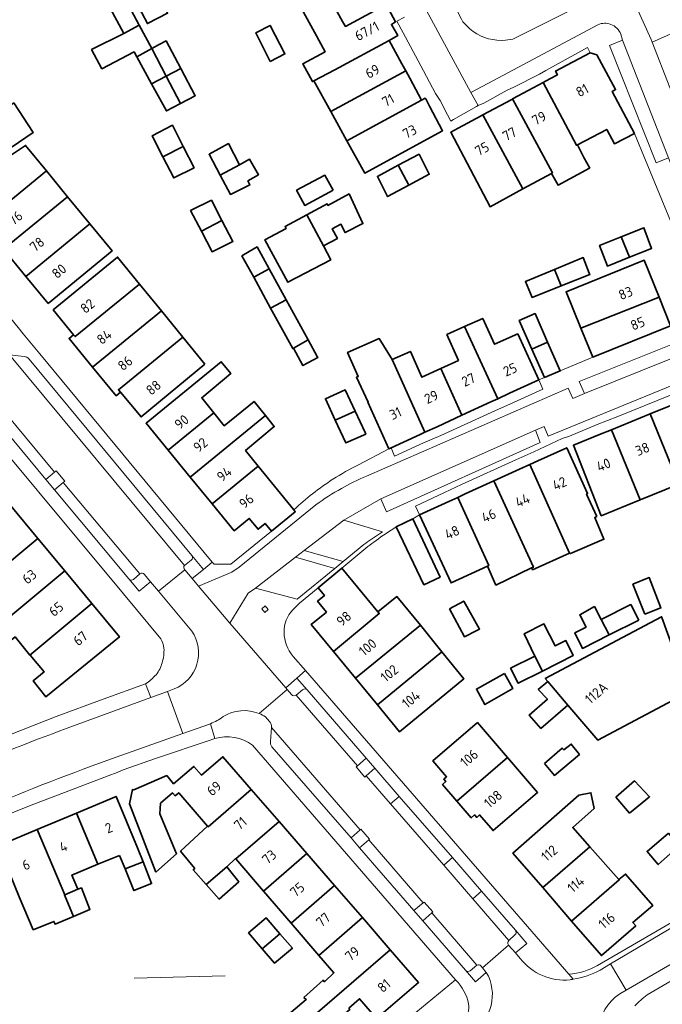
# Model space of a CAD drawing. Extents: x 152761 to 155748, y 459947 to 462743.
# Tile 218 of 256: x 154902 to 154989, y 461832 to 461965. Entities that reach past the tile are written whole.
import ezdxf
from ezdxf.enums import TextEntityAlignment as Align

# ---------------------------------------------------------------- set-up
doc = ezdxf.new("R2010")
doc.units = 0
doc.header["$LTSCALE"] = 0.75
for name, color, linetype, lineweight in [('B-RO-GR-BEPLANTING_CULTUUR_HEESTERS-GV', 251, 'CONTINUOUS', 18), ('B-RO-GR-GROENVOORZIENING-GV', 251, 'CONTINUOUS', 18), ('B-RO-IE-TERREINAFSCHEIDING_KUNSTMATIG_HEKWERK-G', 251, 'IE-TERREINAFSCHEIDING-KUNSTMATIG', 18), ('B-RO-OG-BEBOUWING-GV', 6, 'CONTINUOUS', 35), ('B-RO-OG-BEBOUWING-T18', 1, 'CONTINUOUS', 18), ('B-RO-VH-VERHARDING_ASFALT-GV', 251, 'CONTINUOUS', 18), ('B-RO-VH-VERHARDING_BETONSTRAATSTEEN-GV', 251, 'CONTINUOUS', 18), ('B-RO-VH-VERHARDING_STRAATBAKSTEEN-GV', 251, 'CONTINUOUS', 18), ('B-RO-VH-VERHARDING_TEGEL-GV', 251, 'CONTINUOUS', 18)]:
    doc.layers.add(name, color=color, linetype=linetype, lineweight=lineweight)
doc.styles.add('NLCS-ISO-M200-T18', font='NLCS-ISO.ttf', dxfattribs={"height": 0.36})
doc.linetypes.add('IE-TERREINAFSCHEIDING-KUNSTMATIG', pattern='A,4,[82,NLCS.SHX,S=0.75,R=90,X=0,Y=0],4,-2', length=10)

msp = doc.modelspace()

# ---------------------------------------------------------------- linework, layer by layer
at = {"layer": 'B-RO-GR-BEPLANTING_CULTUUR_HEESTERS-GV', "flags": 128}
for points in [[(154961.577, 461965.244), (154961.761, 461964.848), (154962.714, 461963.934), (154963.166, 461963.573), (154963.649, 461963.254), (154964.158, 461962.98), (154964.691, 461962.754), (154965.242, 461962.576), (154965.806, 461962.449), (154966.38, 461962.374), (154966.958, 461962.351), (154967.536, 461962.38), (154968.527, 461962.522), (154983.822, 461970.219)], [(154960.784, 461834.988), (154952.332, 461828.037), (154941.805, 461821.752), (154942.154, 461820.888)]]:
    msp.add_lwpolyline(points, dxfattribs=at)
at = {"layer": 'B-RO-GR-BEPLANTING_CULTUUR_HEESTERS-GV'}
for points in [[(154962.545, 461831.729, 0.1402348), (154960.784, 461834.988)], [(154962.127, 461829.443, 0.1242399), (154962.545, 461831.729)]]:
    msp.add_lwpolyline(points, format="xyb", dxfattribs=at)
at = {"layer": 'B-RO-GR-GROENVOORZIENING-GV', "flags": 128}
for points in [[(154906.387, 461901.439), (154907.588, 461902.433), (154907.784, 461902.595), (154906.622, 461903.993), (154906.421, 461903.828), (154905.217, 461902.839)], [(154934.913, 461884.801), (154935.387, 461885.217), (154934.976, 461885.684), (154934.503, 461885.268)], [(154947.465, 461864.023), (154947.283, 461863.865), (154948.452, 461862.487), (154948.65, 461862.656), (154949.848, 461863.676), (154948.652, 461865.056)], [(154946.601, 461854.225), (154947.765, 461852.882), (154949.02, 461853.955), (154949.125, 461854.045), (154947.943, 461855.407), (154947.842, 461855.318)], [(154955.131, 461844.376), (154956.334, 461842.987), (154957.559, 461844.075), (154957.691, 461844.193), (154956.508, 461845.525), (154956.39, 461845.427)]]:
    msp.add_lwpolyline(points, close=True, dxfattribs=at)
at = {"layer": 'B-RO-GR-GROENVOORZIENING-GV'}
for points in [[(154925.022, 461892.527, -0.4141099), (154924.93, 461891.894)], [(154924.018, 461891.158, 0.3334033), (154924.052, 461890.588)], [(154918.607, 461889.945, 0.4428951), (154917.975, 461890.019)], [(154917.113, 461889.279, -0.3894612), (154916.489, 461889.34)], [(154938.537, 461873.672, 0.3814106), (154939.166, 461873.594)], [(154940.039, 461874.311, -0.410433), (154940.653, 461874.287)], [(154968.875, 461841.72, -0.4146224), (154968.818, 461841.081)], [(154967.99, 461840.351, 0.4273804), (154967.951, 461839.717)], [(154962.752, 461836.238, -0.3885129), (154962.129, 461836.296)], [(154964.202, 461836.873, 0.3354243), (154963.672, 461837.001)]]:
    msp.add_lwpolyline(points, format="xyb", dxfattribs=at)
at = {"layer": 'B-RO-GR-GROENVOORZIENING-GV', "flags": 128}
for points in [[(154925.08, 461889.381), (154926.585, 461890.64), (154925.022, 461892.527)], [(154924.93, 461891.894), (154924.018, 461891.158)], [(154916.489, 461889.34), (154917.881, 461887.673), (154919.432, 461888.958), (154918.607, 461889.945)], [(154917.975, 461890.019), (154917.113, 461889.279)], [(154924.052, 461890.588), (154925.08, 461889.381)], [(154939.256, 461875.9), (154937.742, 461874.59), (154937.931, 461874.372), (154938.537, 461873.672)], [(154940.653, 461874.287), (154939.256, 461875.9)], [(154939.166, 461873.594), (154940.039, 461874.311)], [(154968.903, 461838.636), (154970.422, 461839.935), (154968.875, 461841.72)], [(154968.818, 461841.081), (154967.99, 461840.351)], [(154967.951, 461839.717), (154968.903, 461838.636)], [(154962.129, 461836.296), (154963.485, 461834.73), (154964.94, 461836.008), (154964.403, 461836.637), (154964.202, 461836.873)], [(154963.672, 461837.001), (154962.752, 461836.238)]]:
    msp.add_lwpolyline(points, dxfattribs=at)
at = {"layer": 'B-RO-IE-TERREINAFSCHEIDING_KUNSTMATIG_HEKWERK-G', "flags": 128}
msp.add_lwpolyline([(154917.197, 461835.215), (154929.558, 461835.532)], dxfattribs=at)
at = {"layer": 'B-RO-OG-BEBOUWING-GV', "flags": 128}
for points in [[(154946.103, 461972.313), (154938.934, 461968.363), (154939.915, 461966.577), (154943.513, 461968.488), (154945.465, 461964.913), (154945.837, 461964.232), (154951.374, 461967.227), (154950.806, 461968.302), (154948.983, 461971.751), (154948.333, 461971.403), (154947.485, 461973.102)], [(154917.89, 461964.412), (154915.741, 461968.435), (154913.641, 461967.288), (154915.788, 461963.289)], [(154917.49, 461967.51), (154918.988, 461964.635), (154921.738, 461966.031), (154920.205, 461968.924)], [(154941.576, 461956.869), (154944.426, 461958.365), (154951.776, 461962.355), (154952.927, 461963.004), (154952.078, 461964.504), (154952.628, 461964.853), (154951.374, 461967.227), (154945.837, 461964.232), (154945.465, 461964.913), (154943.513, 461968.488), (154939.915, 461966.577), (154941.631, 461963.454), (154943.085, 461960.809), (154940.054, 461959.19), (154941.367, 461956.759)], [(154917.553, 461960.12), (154919.586, 461961.237), (154917.89, 461964.412), (154915.788, 461963.289), (154911.438, 461961.094), (154912.836, 461958.495), (154917.186, 461960.789)], [(154935.63, 461959.472), (154937.629, 461960.52), (154935.633, 461964.369), (154933.683, 461963.372)], [(154921.536, 461957.516), (154923.508, 461958.56), (154921.535, 461962.284), (154920.503, 461961.729), (154919.586, 461961.237)], [(154954.021, 461958.218), (154953.492, 461959.193), (154951.776, 461962.355), (154944.426, 461958.365), (154941.576, 461956.869), (154943.874, 461952.701)], [(154919.586, 461961.237), (154917.553, 461960.12), (154919.56, 461956.469), (154921.536, 461957.516)], [(154972.667, 461956.644), (154977.158, 461948.128), (154977.29, 461948.198), (154981.261, 461950.285), (154982.309, 461948.335), (154985.009, 461949.732), (154982.013, 461955.431), (154982.463, 461955.681), (154979.917, 461960.38), (154979.017, 461960.68), (154974.318, 461958.186), (154974.568, 461957.686), (154973.568, 461957.138)], [(154923.508, 461958.56), (154921.536, 461957.516), (154923.488, 461953.791), (154925.48, 461954.835)], [(154956.171, 461954.257), (154954.56, 461957.226), (154954.021, 461958.218), (154943.874, 461952.701), (154946.05, 461948.754)], [(154919.56, 461956.469), (154921.58, 461952.791), (154922.45, 461953.247), (154923.488, 461953.791), (154921.536, 461957.516)], [(154969.273, 461954.832), (154968.493, 461954.415), (154973.922, 461944.4), (154973.776, 461944.32), (154974.659, 461942.73), (154978.929, 461945.027), (154978.967, 461945.047), (154978.146, 461946.486), (154977.29, 461948.198), (154977.158, 461948.128), (154972.667, 461956.644)], [(154900.885, 461953.875), (154891.576, 461947.584), (154894.267, 461943.603), (154903.53, 461949.863)], [(154957.238, 461953.442), (154956.723, 461954.407), (154956.671, 461954.505), (154956.171, 461954.257), (154946.05, 461948.754), (154948.467, 461944.37), (154959.017, 461950.106)], [(154964.459, 461952.243), (154969.911, 461942.223), (154973.776, 461944.32), (154973.922, 461944.4), (154968.493, 461954.415), (154968.386, 461954.357), (154965.216, 461952.651)], [(154964.251, 461952.131), (154961.122, 461950.446), (154960.117, 461949.905), (154965.459, 461939.807), (154969.911, 461942.223), (154964.459, 461952.243)], [(154921.096, 461946.555), (154923.851, 461947.967), (154922.378, 461950.841), (154919.629, 461949.394)], [(154905.297, 461944.681), (154902.479, 461948.122), (154899.763, 461946.299), (154893.579, 461941.223), (154896.601, 461937.542)], [(154923.851, 461947.967), (154921.096, 461946.555), (154922.574, 461943.695), (154925.324, 461945.092)], [(154928.863, 461944.089), (154931.462, 461945.478), (154929.976, 461948.37), (154927.354, 461946.911)], [(154931.462, 461945.478), (154928.863, 461944.089), (154930.258, 461941.478), (154932.894, 461942.775), (154932.623, 461943.289), (154934.056, 461944.126), (154932.84, 461946.234)], [(154954.424, 461942.709), (154957.214, 461944.212), (154955.816, 461946.911), (154952.991, 461945.415)], [(154908.181, 461941.161), (154905.297, 461944.681), (154896.601, 461937.542), (154899.488, 461934.025)], [(154952.991, 461945.415), (154950.166, 461943.918), (154951.564, 461941.169), (154954.424, 461942.709)], [(154944.167, 461942.026), (154943.068, 461944.075), (154939.218, 461942.031), (154940.317, 461939.981)], [(154902.501, 461930.354), (154911.191, 461937.486), (154908.181, 461941.161), (154899.488, 461934.025)], [(154926.312, 461936.489), (154929.099, 461937.941), (154927.671, 461940.682), (154924.857, 461939.28)], [(154942.852, 461934.499), (154944.744, 461935.499), (154944.042, 461936.796), (154945.23, 461937.417), (154945.798, 461936.303), (154948.209, 461937.518), (154946.334, 461941.531), (154943.469, 461939.981), (154943.366, 461940.178), (154940.607, 461938.705)], [(154929.099, 461937.941), (154926.312, 461936.489), (154927.766, 461933.697), (154930.567, 461935.093), (154930.58, 461935.099)], [(154942.852, 461934.499), (154940.607, 461938.705), (154937.665, 461937.135), (154937.813, 461936.854), (154934.906, 461935.311), (154938.04, 461929.554), (154943.852, 461932.58)], [(154905.523, 461926.673), (154914.208, 461933.802), (154911.191, 461937.486), (154902.501, 461930.354)], [(154983.242, 461935.719), (154984.35, 461932.944), (154987.349, 461934.14), (154986.301, 461936.939)], [(154983.242, 461935.719), (154980.302, 461934.546), (154981.35, 461931.747), (154984.35, 461932.944)], [(154933.405, 461930.235), (154935.489, 461931.377), (154933.865, 461934.341), (154932.783, 461933.708), (154931.815, 461933.143)], [(154917.923, 461929.318), (154914.949, 461932.963), (154906.22, 461925.821), (154908.984, 461922.443), (154909.19, 461922.191)], [(154975.069, 461929.055), (154978.978, 461930.594), (154978.899, 461930.8), (154978.084, 461932.917), (154974.186, 461931.297)], [(154977.768, 461923.35), (154988.349, 461927.519), (154986.348, 461932.542), (154975.749, 461928.254)], [(154935.701, 461926.034), (154937.79, 461927.179), (154935.489, 461931.377), (154933.405, 461930.235)], [(154974.186, 461931.297), (154970.244, 461929.657), (154971.138, 461927.507), (154975.069, 461929.055)], [(154911.574, 461918.069), (154920.895, 461925.676), (154917.923, 461929.318), (154909.19, 461922.191), (154908.984, 461922.443), (154908.386, 461921.954)], [(154938.786, 461920.648), (154940.773, 461921.737), (154937.79, 461927.179), (154935.701, 461926.034), (154938.689, 461920.568)], [(154979.392, 461919.406), (154989.892, 461923.644), (154988.349, 461927.519), (154977.768, 461923.35)], [(154920.895, 461925.676), (154911.574, 461918.069), (154914.761, 461914.185), (154915.34, 461914.666), (154915.073, 461914.987), (154923.804, 461922.112)], [(154968.099, 461914.504), (154972.043, 461916.315), (154969.197, 461922.564), (154966.047, 461921.168), (154964.451, 461924.668), (154961.998, 461923.557), (154966.508, 461913.773)], [(154973.238, 461921.449), (154971.548, 461925.31), (154969.398, 461924.363), (154971.114, 461920.505)], [(154958.77, 461917.872), (154961.631, 461911.525), (154965.541, 461913.329), (154966.508, 461913.773), (154961.998, 461923.557), (154959.6, 461922.473), (154961.148, 461918.974)], [(154926.776, 461918.47), (154923.804, 461922.112), (154915.073, 461914.987), (154915.34, 461914.666), (154918.136, 461911.298)], [(154940.773, 461921.737), (154938.786, 461920.648), (154940.085, 461918.256), (154942.077, 461919.357), (154942.003, 461919.492)], [(154951.743, 461906.991), (154952.047, 461907.13), (154955.949, 461908.923), (154956.615, 461909.225), (154952.171, 461919.072), (154950.434, 461921.933), (154946.136, 461920.042), (154947.568, 461916.799), (154947.325, 461916.69), (154948.939, 461913.31), (154948.898, 461913.29)], [(154972.829, 461916.646), (154974.951, 461917.538), (154973.238, 461921.449), (154971.114, 461920.505)], [(154956.615, 461909.225), (154958.286, 461909.982), (154961.631, 461911.525), (154958.77, 461917.872), (154956.198, 461916.681), (154954.65, 461920.18), (154952.171, 461919.072)], [(154921.816, 461906.79), (154927.998, 461911.861), (154926.355, 461913.911), (154930.306, 461917.205), (154928.999, 461918.785), (154918.823, 461910.439)], [(154944.465, 461910.845), (154947.148, 461912.092), (154945.8, 461914.991), (154943.117, 461913.775)], [(154927.998, 461911.861), (154921.816, 461906.79), (154924.797, 461903.156), (154934.982, 461911.511), (154933.453, 461913.404), (154929.402, 461910.11)], [(154990.629, 461913.117), (154987.153, 461911.703), (154991.031, 461902.174), (154990.813, 461902.085), (154991.692, 461900.106), (154996.611, 461902.078), (154995.781, 461904.099), (154995.902, 461904.148), (154992.01, 461913.679)], [(154934.017, 461904.64), (154932.301, 461906.753), (154936.2, 461910.004), (154934.982, 461911.511), (154924.797, 461903.156), (154927.777, 461899.522)], [(154947.148, 461912.092), (154944.465, 461910.845), (154945.875, 461907.782), (154948.594, 461908.981), (154948.495, 461909.193)], [(154990.813, 461902.085), (154991.031, 461902.174), (154987.153, 461911.703), (154983.207, 461910.099), (154981.919, 461909.575), (154985.775, 461900.045)], [(154981.919, 461909.575), (154980.511, 461909.002), (154976.736, 461907.467), (154980.529, 461897.919), (154985.775, 461900.045)], [(154979.926, 461897.806), (154978.534, 461900.852), (154978.67, 461900.914), (154975.836, 461907.118), (154971.928, 461905.34), (154970.822, 461904.837), (154976.205, 461892.835), (154976.303, 461892.879), (154976.33, 461892.771), (154980.871, 461894.716), (154979.646, 461897.679)], [(154935.803, 461895.829), (154939.039, 461898.458), (154938.837, 461898.707), (154934.017, 461904.64), (154927.777, 461899.522), (154930.77, 461895.873), (154932.811, 461897.547), (154934.007, 461896.089), (154934.954, 461896.865)], [(154970.822, 461904.837), (154969.442, 461904.209), (154965.977, 461902.633), (154971.321, 461890.933), (154971.086, 461890.826), (154971.221, 461890.583), (154976.205, 461892.835)], [(154971.086, 461890.826), (154971.321, 461890.933), (154965.977, 461902.633), (154962.077, 461900.859), (154961.073, 461900.402), (154965.277, 461891.142), (154965.115, 461891.068), (154966.248, 461888.502)], [(154959.857, 461899.849), (154955.886, 461898.043), (154960.153, 461888.811), (154965.115, 461891.068), (154965.277, 461891.142), (154961.073, 461900.402)], [(154890.48, 461890.993), (154891.906, 461889.253), (154895.923, 461892.455), (154897.844, 461890.111), (154898.078, 461889.825), (154904.133, 461894.847), (154900.462, 461899.273)], [(154954.986, 461897.494), (154952.736, 461896.397), (154956.481, 461888.548), (154958.68, 461889.595)], [(154907.804, 461890.421), (154904.133, 461894.847), (154898.078, 461889.825), (154897.844, 461890.111), (154896.101, 461888.683), (154898.045, 461886.222), (154895.767, 461884.423), (154897.73, 461882.066)], [(154903.078, 461879.031), (154911.475, 461885.995), (154907.804, 461890.421), (154897.73, 461882.066), (154899.375, 461880.091), (154901.055, 461881.472)], [(154944.204, 461879.523), (154950.434, 461884.645), (154950.252, 461884.865), (154945.355, 461890.781), (154942.147, 461888.125), (154943.001, 461887.093), (154942.054, 461886.309), (154943.265, 461884.845), (154941.207, 461883.168)], [(154986.419, 461884.573), (154988.619, 461885.42), (154987.022, 461889.519), (154984.823, 461888.621)], [(154911.475, 461885.995), (154903.078, 461879.031), (154903.114, 461878.988), (154904.984, 461876.745), (154903.489, 461875.51), (154905.221, 461873.378), (154915.21, 461881.492)], [(154955.997, 461883.056), (154952.831, 461886.953), (154950.252, 461884.865), (154950.434, 461884.645), (154944.204, 461879.523), (154947.185, 461875.896)], [(154959.928, 461885.297), (154961.974, 461881.498), (154963.543, 461882.299), (154964.025, 461882.545), (154961.877, 461886.345)], [(154985.619, 461883.773), (154984.52, 461885.876), (154980.519, 461883.864), (154981.581, 461881.747)], [(154980.519, 461883.864), (154979.6, 461885.594), (154977.6, 461884.486), (154978.471, 461882.817), (154976.921, 461882.033), (154977.969, 461879.934), (154981.581, 461881.747)], [(154958.917, 461879.463), (154955.997, 461883.056), (154947.185, 461875.896), (154950.167, 461872.269)], [(154972.535, 461876.857), (154976.719, 461878.985), (154975.72, 461880.985), (154974.277, 461880.265), (154972.754, 461883.251), (154970.069, 461881.896), (154971.505, 461878.882)], [(154992.372, 461874.044), (154990.272, 461879.856), (154988.73, 461884.123), (154988.694, 461884.221), (154972.931, 461875.841), (154973.267, 461875.446), (154976.009, 461872.228), (154980.046, 461867.49)], [(154958.917, 461879.463), (154950.167, 461872.269), (154953.163, 461868.624), (154961.893, 461875.801)], [(154971.505, 461878.882), (154968.22, 461877.244), (154969.269, 461875.195), (154972.535, 461876.857)], [(154967.393, 461876.529), (154963.595, 461874.422), (154964.743, 461872.313), (154968.554, 461874.502)], [(154976.009, 461872.228), (154973.267, 461875.446), (154971.97, 461874.349), (154973.213, 461873.025), (154970.753, 461870.89), (154972.348, 461869.079)], [(154967.809, 461865.136), (154963.738, 461869.873), (154957.704, 461864.688), (154959.561, 461862.526), (154959.173, 461862.193), (154959.451, 461861.87), (154959, 461861.482), (154960.949, 461859.214)], [(154972.822, 461864.341), (154974.176, 461862.698), (154977.552, 461865.564), (154976.45, 461866.959), (154975.456, 461866.154), (154975.206, 461866.403)], [(154920.15, 461849.61), (154922.958, 461852.086), (154920.658, 461857.503), (154920.787, 461858.934), (154922.41, 461860.342), (154922.742, 461859.941), (154923.252, 461860.365), (154927.15, 461855.84), (154927.236, 461855.74), (154933.074, 461860.803), (154929.236, 461865.228), (154926.345, 461862.752), (154925.296, 461863.939), (154922.552, 461861.581), (154921.611, 461862.677), (154917.152, 461860.74), (154916.953, 461860.782), (154916.551, 461858.836)], [(154960.949, 461859.214), (154962.898, 461856.946), (154963.359, 461857.342), (154963.641, 461857.014), (154964.037, 461857.354), (154965.864, 461855.229), (154971.88, 461860.398), (154967.809, 461865.136)], [(154982.507, 461859.742), (154984.362, 461857.593), (154987.067, 461859.826), (154985.031, 461861.968)], [(154927.15, 461855.84), (154923.488, 461852.427), (154925.407, 461850.102), (154925.218, 461849.913), (154926.955, 461847.932), (154929.785, 461850.318), (154930.952, 461851.425), (154930.988, 461851.383), (154936.841, 461856.459), (154933.074, 461860.803), (154927.236, 461855.74)], [(154979.538, 461858.203), (154979.125, 461860.354), (154977.459, 461860.034), (154968.55, 461852.182), (154972.587, 461847.508), (154978.985, 461853.035), (154976.663, 461855.662)], [(154915.212, 461851.871), (154915.967, 461850.033), (154918.404, 461851.013), (154917.66, 461852.912), (154914.742, 461859.855), (154909.372, 461857.597), (154912.289, 461850.659)], [(154909.586, 461847.268), (154908.769, 461849.2), (154912.289, 461850.659), (154909.372, 461857.597), (154904.071, 461855.369), (154907.788, 461846.527)], [(154940.608, 461852.115), (154936.841, 461856.459), (154930.988, 461851.383), (154934.74, 461847.026)], [(154908.973, 461843.582), (154907.752, 461846.512), (154907.788, 461846.527), (154904.071, 461855.369), (154898.771, 461853.141), (154901.617, 461846.235), (154903.531, 461841.775), (154906.326, 461842.908), (154906.476, 461842.541)], [(154989.614, 461854.873), (154986.733, 461852.409), (154988.237, 461850.616), (154991.067, 461853.18)], [(154972.587, 461847.508), (154976.508, 461842.967), (154982.96, 461848.539), (154982.925, 461848.578), (154978.985, 461853.035)], [(154915.967, 461850.033), (154917.176, 461847.088), (154919.565, 461848.049), (154918.404, 461851.013)], [(154944.375, 461847.771), (154940.608, 461852.115), (154934.74, 461847.026), (154938.492, 461842.669)], [(154926.955, 461847.932), (154928.704, 461845.94), (154931.407, 461848.29), (154929.785, 461850.318)], [(154976.508, 461842.967), (154980.545, 461838.294), (154985.186, 461842.303), (154984.794, 461842.763), (154987.491, 461845.064), (154983.811, 461849.34), (154982.925, 461848.578), (154982.96, 461848.539)], [(154907.752, 461846.512), (154908.973, 461843.582), (154911.205, 461844.512), (154910.045, 461847.457), (154909.586, 461847.268), (154907.788, 461846.527)], [(154938.492, 461842.669), (154942.245, 461838.312), (154948.143, 461843.427), (154944.375, 461847.771)], [(154934.571, 461839.185), (154936.962, 461841.241), (154935.09, 461843.417), (154932.706, 461841.356)], [(154951.91, 461839.083), (154948.143, 461843.427), (154942.245, 461838.312), (154944.273, 461835.957), (154942.998, 461834.746), (154942.809, 461834.962), (154940.214, 461832.611), (154940.538, 461832.341), (154936.349, 461828.828), (154937.808, 461827.125), (154942.052, 461830.584), (154942.076, 461830.555)], [(154936.962, 461841.241), (154934.571, 461839.185), (154936.213, 461837.272), (154938.648, 461839.282)], [(154946.322, 461831.15), (154947.749, 461832.434), (154950.057, 461829.755), (154955.747, 461834.657), (154951.91, 461839.083), (154942.076, 461830.555), (154943.7, 461828.61), (154946.457, 461830.988)]]:
    msp.add_lwpolyline(points, close=True, dxfattribs=at)
at = {"layer": 'B-RO-VH-VERHARDING_ASFALT-GV', "flags": 128}
msp.add_lwpolyline([(154994.232, 461844.55), (154981.781, 461837.166), (154983.885, 461833.606), (155012.34, 461850.082)], dxfattribs=at)
at = {"layer": 'B-RO-VH-VERHARDING_BETONSTRAATSTEEN-GV', "flags": 128}
msp.add_lwpolyline([(154983.17, 461978.964), (154980.158, 461977.434), (154983.822, 461970.219), (154987.301, 461962.448), (154987.434, 461962.105), (154990.972, 461963.687), (154992.165, 461964.316), (154993.585, 461965.064), (154995.566, 461966.111), (154990.71, 461975.236), (154989.082, 461978.343), (154988.008, 461980.396), (154986.877, 461979.81), (154985.016, 461978.829)], dxfattribs=at)
at = {"layer": 'B-RO-VH-VERHARDING_STRAATBAKSTEEN-GV', "flags": 128}
for points in [[(154992.208, 461949.811), (154987.434, 461962.105), (154987.301, 461962.448), (154983.822, 461970.219), (154968.527, 461962.522), (154967.536, 461962.38), (154966.958, 461962.351), (154966.38, 461962.374), (154965.806, 461962.449), (154965.242, 461962.576), (154964.691, 461962.754), (154964.158, 461962.98), (154963.649, 461963.254), (154963.166, 461963.573), (154962.714, 461963.934), (154961.761, 461964.848), (154961.577, 461965.244), (154950.243, 461987.54), (154948.532, 461990.93), (154944.643, 461988.994), (154962.819, 461955.299), (154965.893, 461956.934), (154980.07, 461964.477)], [(154983.168, 461963.175), (154983.417, 461962.375), (154989.657, 461946.43), (154991.95, 461940.58), (154993.748, 461935.833), (154996.9, 461928.017)], [(154941.844, 461899.407), (154931.416, 461890.941), (154930.442, 461890.279), (154925.942, 461888.371), (154930.157, 461883.348), (154932.673, 461887.433), (154933.631, 461888.111), (154939.063, 461892.278), (154940.25, 461893.188), (154945.608, 461897.298), (154950.64, 461900.197), (154971.588, 461909.521), (154972.789, 461910.019), (154973.338, 461908.719), (154997.837, 461918.74), (155000, 461919.608), (155002.141, 461920.473), (155017.11, 461926.509), (155018.807, 461927.195), (155038.097, 461934.975), (155048.577, 461939.203), (155047.283, 461942.305)], [(154993.99, 461920.793), (154978.239, 461914.46), (154976.69, 461913.813), (154976.041, 461915.213), (154948.677, 461903.291)], [(154924.018, 461891.158), (154900.292, 461919.714), (154900.042, 461919.743)], [(154902.296, 461919.483), (154900.292, 461919.714), (154924.018, 461891.158)], [(154925.022, 461892.527), (154902.963, 461919.15)], [(154897.59, 461911.974), (154905.217, 461902.839), (154906.421, 461903.828), (154898.473, 461913.328), (154897.635, 461912.595)], [(154898.473, 461913.328), (154906.421, 461903.828), (154906.622, 461903.993), (154907.784, 461902.595), (154907.588, 461902.433), (154917.975, 461890.019)], [(154907.588, 461902.433), (154906.387, 461901.439), (154916.489, 461889.34)], [(154917.113, 461889.279), (154917.975, 461890.019), (154907.588, 461902.433)], [(154924.018, 461891.158), (154924.93, 461891.894)], [(154918.607, 461889.945), (154919.432, 461888.958), (154920.496, 461887.687), (154924.052, 461890.588)], [(154924.052, 461890.588), (154920.496, 461887.687), (154925.033, 461882.262)], [(154934.135, 461871.093), (154937.931, 461874.372), (154937.742, 461874.59), (154930.157, 461883.348), (154925.942, 461888.371), (154925.08, 461889.381), (154924.052, 461890.588)], [(154914.747, 461865.187), (154923.809, 461868.393), (154921.729, 461874.095), (154919.441, 461873.256), (154908.138, 461869.114)], [(154922.627, 461874.424), (154921.729, 461874.095), (154923.809, 461868.393), (154927.555, 461869.719)], [(154938.537, 461873.672), (154937.931, 461874.372), (154934.135, 461871.093)], [(154940.039, 461874.311), (154939.166, 461873.594), (154947.465, 461864.023), (154948.652, 461865.056)], [(154948.652, 461865.056), (154940.653, 461874.287)], [(154967.99, 461840.351), (154963.097, 461845.993), (154959.166, 461850.528), (154951.937, 461858.864), (154948.65, 461862.656), (154948.452, 461862.487), (154947.283, 461863.865), (154947.465, 461864.023), (154939.166, 461873.594)], [(154934.996, 461870.649), (154935.557, 461870.032)], [(154947.842, 461855.318), (154935.829, 461869.219), (154935.663, 461867.317)], [(154935.829, 461869.219), (154947.842, 461855.318), (154947.943, 461855.407), (154949.125, 461854.045), (154949.02, 461853.955)], [(154935.88, 461866.605), (154946.601, 461854.225), (154947.842, 461855.318)], [(154949.02, 461853.955), (154956.39, 461845.427), (154956.508, 461845.525), (154957.691, 461844.193), (154957.559, 461844.075), (154963.672, 461837.001)], [(154964.282, 461847.02), (154963.097, 461845.993), (154967.99, 461840.351), (154968.818, 461841.081)], [(154968.875, 461841.72), (154964.282, 461847.02)], [(154980.361, 461836.324), (154981.781, 461837.166), (154994.232, 461844.55), (154993.937, 461845.048), (154980.029, 461836.94)], [(154962.752, 461836.238), (154963.672, 461837.001), (154957.559, 461844.075), (154956.334, 461842.987)], [(154956.334, 461842.987), (154962.129, 461836.296)], [(154964.202, 461836.873), (154964.403, 461836.637), (154967.951, 461839.717)], [(154969.546, 461837.906), (154968.903, 461838.636), (154967.951, 461839.717), (154964.403, 461836.637), (154964.94, 461836.008)], [(154983.024, 461833.108), (154983.885, 461833.606), (154981.781, 461837.166), (154980.361, 461836.324)], [(154976.122, 461835.779), (154976.735, 461835.072)]]:
    msp.add_lwpolyline(points, dxfattribs=at)
at = {"layer": 'B-RO-VH-VERHARDING_STRAATBAKSTEEN-GV'}
for points in [[(154980.07, 461964.477, -0.1966769), (154981.819, 461964.525)], [(154981.819, 461964.525, -0.2160058), (154983.168, 461963.175)], [(154902.963, 461919.15, 0.2081587), (154902.296, 461919.483)], [(154948.677, 461903.291, 0.0245949), (154945.293, 461901.602)], [(154945.293, 461901.602, 0.0276152), (154941.844, 461899.407)], [(154924.93, 461891.894, 0.4141099), (154925.022, 461892.527)], [(154924.052, 461890.588, -0.3334033), (154924.018, 461891.158)], [(154917.975, 461890.019, -0.4428951), (154918.607, 461889.945)], [(154916.489, 461889.34, 0.3894612), (154917.113, 461889.279)], [(154925.033, 461882.262, -0.478703), (154922.627, 461874.424)], [(154939.166, 461873.594, -0.3814106), (154938.537, 461873.672)], [(154940.653, 461874.287, 0.410433), (154940.039, 461874.311)], [(154929.254, 461870.677, -0.240134), (154934.135, 461871.093)], [(154934.135, 461871.093, -0.0438528), (154934.996, 461870.649)], [(154927.555, 461869.719, 0.0667759), (154929.254, 461870.677)], [(154935.557, 461870.032, -0.2312801), (154935.829, 461869.219)], [(154908.138, 461869.114, 0.0147297), (154892.19, 461862.717)], [(154935.663, 461867.317, 0.1976528), (154935.88, 461866.605)], [(154896.962, 461858.271, -0.0130596), (154914.747, 461865.187)], [(154968.818, 461841.081, 0.4146224), (154968.875, 461841.72)], [(154967.951, 461839.717, -0.4273804), (154967.99, 461840.351)], [(154976.297, 461835.005, -0.2596497), (154969.546, 461837.906)], [(154962.129, 461836.296, 0.3885129), (154962.752, 461836.238)], [(154963.672, 461837.001, -0.3354243), (154964.202, 461836.873)], [(154980.029, 461836.94, -0.1108498), (154976.122, 461835.779)], [(154980.361, 461836.324, -0.0811225), (154976.735, 461835.072)], [(154976.735, 461835.072, 0.0811225), (154980.361, 461836.324)], [(154964.94, 461836.008, -0.4128595), (154962.87, 461827.913)], [(154976.735, 461835.072, -0.0066927), (154976.297, 461835.005)], [(154980.135, 461828.141, -0.2296593), (154983.024, 461833.108)]]:
    msp.add_lwpolyline(points, format="xyb", dxfattribs=at)
at = {"layer": 'B-RO-VH-VERHARDING_STRAATBAKSTEEN-GV', "flags": 128}
for points in [[(154951.937, 461858.864), (154953.146, 461859.871), (154949.848, 461863.676), (154948.65, 461862.656)], [(154953.146, 461859.871), (154951.937, 461858.864), (154959.166, 461850.528), (154960.35, 461851.558)], [(154947.765, 461852.882), (154955.131, 461844.376), (154956.39, 461845.427), (154949.02, 461853.955)], [(154963.097, 461845.993), (154964.282, 461847.02), (154960.35, 461851.558), (154959.166, 461850.528)]]:
    msp.add_lwpolyline(points, close=True, dxfattribs=at)
at = {"layer": 'B-RO-VH-VERHARDING_TEGEL-GV', "flags": 128}
for points in [[(154953.828, 461965.501), (154952.811, 461964.952), (154953.677, 461963.353), (154955.324, 461960.253), (154956.423, 461958.203), (154958.07, 461955.154), (154958.671, 461954.202), (154959.668, 461952.254), (154960.119, 461951.416), (154960.468, 461951.604), (154963.618, 461953.4), (154963.843, 461953.5), (154962.819, 461955.299), (154944.643, 461988.994)], [(154980.07, 461964.477), (154965.893, 461956.934), (154962.819, 461955.299), (154963.843, 461953.5), (154964.617, 461953.849)], [(154996.9, 461928.017), (154993.748, 461935.833), (154992.048, 461935.134), (154990.202, 461939.883), (154991.95, 461940.58), (154989.657, 461946.43), (154987.956, 461945.731), (154981.617, 461961.677), (154983.417, 461962.375), (154983.168, 461963.175)], [(155000.245, 461929.11), (155005.606, 461930.599), (155004.04, 461934.61), (155000.274, 461944.106), (155000.052, 461944.371), (155000, 461944.493), (154996.857, 461951.869), (154995.809, 461953.769), (154995.226, 461954.977), (154994.06, 461954.37), (154991.015, 461960.768), (154992.139, 461961.381), (154991.617, 461962.466), (154990.972, 461963.687), (154987.434, 461962.105)], [(154987.434, 461962.105), (154992.208, 461949.811), (154996.306, 461951.367), (155003.243, 461933.473), (155000, 461932.195), (154998.946, 461931.78), (154999.544, 461930.38)], [(154964.617, 461953.849), (154967.768, 461955.594), (154968.668, 461955.993), (154972.168, 461957.788), (154973.018, 461958.288), (154978.668, 461961.38), (154979.017, 461960.68), (154979.917, 461960.38), (154982.463, 461955.681), (154982.013, 461955.431), (154985.009, 461949.732), (154990.849, 461935.586), (154991.199, 461934.435), (154992.498, 461930.829)], [(155081.691, 461953.628), (155053.171, 461941.031), (155052.302, 461940.685), (155049.585, 461939.604), (155048.577, 461939.203), (155038.097, 461934.975), (155038.759, 461933.202), (155019.461, 461925.54), (155018.807, 461927.195), (155017.11, 461926.509), (155017.759, 461924.802), (155002.186, 461918.536), (154998.484, 461917.089), (154997.837, 461918.74), (154973.338, 461908.719), (154972.789, 461910.019), (154971.588, 461909.521), (154972.237, 461907.821), (154951.388, 461898.447), (154950.64, 461900.197), (154945.608, 461897.298), (154950.887, 461895.738), (154949.381, 461894.728)], [(154902.963, 461919.15), (154925.022, 461892.527), (154926.585, 461890.64), (154927.778, 461891.628), (154904.392, 461919.859), (154902.168, 461922.573), (154901.469, 461923.425), (154898.692, 461926.813), (154896.17, 461929.904)], [(154989.892, 461923.644), (154979.392, 461919.406)], [(154948.677, 461903.291), (154976.041, 461915.213), (154976.69, 461913.813), (154978.239, 461914.46), (154977.541, 461916.11), (154993.34, 461922.441), (154993.99, 461920.793)], [(154900.042, 461919.743), (154900.292, 461919.714), (154902.296, 461919.483)], [(154979.392, 461919.406), (154974.951, 461917.538), (154972.829, 461916.646), (154972.043, 461916.315), (154972.592, 461915.066), (154968.642, 461913.271), (154968.64, 461913.276), (154966.091, 461912.124), (154958.791, 461908.785), (154956.442, 461907.786), (154952.492, 461905.991), (154952.047, 461907.13), (154951.743, 461906.991), (154947.618, 461904.83)], [(154892.52, 461915.171), (154915.747, 461887.326), (154920.801, 461881.237)], [(154925.033, 461882.262), (154920.496, 461887.687), (154919.432, 461888.958), (154917.881, 461887.673), (154916.489, 461889.34), (154906.387, 461901.439), (154905.217, 461902.839), (154897.59, 461911.974), (154895.927, 461913.965), (154897.446, 461915.244), (154896.765, 461916.056)], [(154961.587, 461902.134), (154968.937, 461905.475), (154971.387, 461906.572), (154975.237, 461908.366), (154976.237, 461908.716), (154979.988, 461910.261), (154982.787, 461911.358), (154990.137, 461914.349)], [(154952.736, 461896.397), (154954.986, 461897.494), (154955.886, 461898.043), (154955.337, 461899.192), (154959.287, 461901.038), (154961.587, 461902.134)], [(154938.837, 461898.707), (154939.039, 461898.458), (154935.803, 461895.829), (154930.315, 461891.349), (154928.025, 461891.329), (154927.778, 461891.628), (154926.585, 461890.64), (154925.08, 461889.381), (154925.942, 461888.371), (154930.442, 461890.279), (154931.416, 461890.941), (154941.844, 461899.407)], [(154949.381, 461894.728), (154950.887, 461895.738), (154945.608, 461897.298), (154940.25, 461893.188)], [(154948.343, 461893.997), (154945.524, 461891.692), (154944.391, 461890.766), (154939.3, 461886.604), (154933.631, 461888.111), (154932.673, 461887.433), (154930.157, 461883.348), (154937.742, 461874.59), (154939.256, 461875.9), (154940.418, 461876.909), (154938.734, 461878.848)], [(154940.25, 461893.188), (154945.524, 461891.692), (154948.343, 461893.997)], [(154938.694, 461885.159), (154939.594, 461886.079), (154942.147, 461888.125), (154945.355, 461890.781), (154947.785, 461892.854)], [(154976.735, 461835.072), (154976.122, 461835.779), (154940.418, 461876.909), (154939.256, 461875.9), (154940.653, 461874.287), (154948.652, 461865.056), (154949.848, 461863.676), (154953.146, 461859.871), (154960.35, 461851.558), (154964.282, 461847.02), (154968.875, 461841.72), (154970.422, 461839.935), (154968.903, 461838.636), (154969.546, 461837.906)], [(154918.759, 461875.119), (154912.983, 461873.033), (154906.633, 461870.706), (154898.672, 461867.593), (154897.456, 461867.117)], [(154908.138, 461869.114), (154919.441, 461873.256), (154918.759, 461875.119)], [(154918.759, 461875.119), (154919.441, 461873.256), (154921.729, 461874.095), (154922.627, 461874.424)], [(154928.137, 461867.715), (154927.555, 461869.719), (154923.809, 461868.393), (154914.747, 461865.187)], [(154927.555, 461869.719), (154928.137, 461867.715)], [(154935.557, 461870.032), (154934.996, 461870.649)], [(154935.663, 461867.317), (154935.829, 461869.219)], [(154914.978, 461863.126), (154915.73, 461863.451), (154920.103, 461864.99), (154927.622, 461867.54)], [(154933.25, 461866.824), (154960.784, 461834.988)], [(154956.334, 461842.987), (154955.131, 461844.376), (154947.765, 461852.882), (154946.601, 461854.225), (154935.88, 461866.605)], [(154897.394, 461856.249), (154900.91, 461857.722), (154903.03, 461858.563), (154913.689, 461862.63), (154914.9, 461863.092), (154914.978, 461863.126)], [(155012.34, 461850.082), (154983.885, 461833.606), (154983.024, 461833.108)], [(154986.737, 461832.95), (154997.885, 461839.489), (155004.163, 461843.125), (155006.193, 461844.301)], [(154964.94, 461836.008), (154963.485, 461834.73), (154962.129, 461836.296), (154956.334, 461842.987)]]:
    msp.add_lwpolyline(points, dxfattribs=at)
at = {"layer": 'B-RO-VH-VERHARDING_TEGEL-GV'}
for points in [[(154981.819, 461964.525, 0.1966769), (154980.07, 461964.477)], [(154983.168, 461963.175, 0.2160058), (154981.819, 461964.525)], [(154902.296, 461919.483, -0.2081587), (154902.963, 461919.15)], [(154947.618, 461904.83, 0.0274612), (154944.145, 461902.851)], [(154945.293, 461901.602, -0.0245949), (154948.677, 461903.291)], [(154944.145, 461902.851, 0.0451793), (154938.837, 461898.707)], [(154941.844, 461899.407, -0.0276152), (154945.293, 461901.602)], [(154949.987, 461894.55, -0.018339), (154952.736, 461896.397)], [(154947.785, 461892.854, -0.0153994), (154949.987, 461894.55)], [(154948.343, 461893.997, -0.0548491), (154949.381, 461894.728)], [(154949.381, 461894.728, 0.0548491), (154948.343, 461893.997)], [(154937.519, 461882.095, -0.1876082), (154938.694, 461885.159)], [(154922.627, 461874.424, 0.478703), (154925.033, 461882.262)], [(154938.734, 461878.848, -0.1690356), (154937.519, 461882.095)], [(154920.801, 461881.237, -0.1252345), (154921.236, 461879.95)], [(154921.236, 461879.95, -0.0952781), (154920.978, 461877.979)], [(154920.978, 461877.979, -0.101927), (154920.172, 461876.356)], [(154920.172, 461876.356, -0.0468365), (154918.759, 461875.119)], [(154934.135, 461871.093, 0.240134), (154929.254, 461870.677)], [(154934.996, 461870.649, 0.0438528), (154934.135, 461871.093)], [(154929.254, 461870.677, -0.0667759), (154927.555, 461869.719)], [(154935.829, 461869.219, 0.2312801), (154935.557, 461870.032)], [(154892.19, 461862.717, -0.0147297), (154908.138, 461869.114)], [(154927.622, 461867.54, -0.0209228), (154928.137, 461867.715)], [(154928.137, 461867.715, -0.2317787), (154933.25, 461866.824)], [(154935.88, 461866.605, -0.1976528), (154935.663, 461867.317)], [(154914.747, 461865.187, 0.0130596), (154896.962, 461858.271)], [(154969.546, 461837.906, 0.2596497), (154976.297, 461835.005)], [(154960.784, 461834.988, -0.1402348), (154962.545, 461831.729)], [(154962.87, 461827.913, 0.4128595), (154964.94, 461836.008)], [(154976.297, 461835.005, 0.0066927), (154976.735, 461835.072)], [(154983.024, 461833.108, 0.2296593), (154980.135, 461828.141)], [(154985.073, 461831.467, -0.0422871), (154986.737, 461832.95)], [(154962.545, 461831.729, -0.1242399), (154962.127, 461829.443)]]:
    msp.add_lwpolyline(points, format="xyb", dxfattribs=at)
at = {"layer": 'B-RO-VH-VERHARDING_TEGEL-GV', "flags": 128}
for points in [[(154983.417, 461962.375), (154981.617, 461961.677), (154987.956, 461945.731), (154989.657, 461946.43)], [(154978.239, 461914.46), (154993.99, 461920.793), (154993.34, 461922.441), (154977.541, 461916.11)], [(154971.588, 461909.521), (154950.64, 461900.197), (154951.388, 461898.447), (154972.237, 461907.821)], [(154939.063, 461892.278), (154944.391, 461890.766), (154945.524, 461891.692), (154940.25, 461893.188)], [(154944.391, 461890.766), (154939.063, 461892.278), (154933.631, 461888.111), (154939.3, 461886.604)], [(154934.913, 461884.801), (154934.503, 461885.268), (154934.976, 461885.684), (154935.387, 461885.217)]]:
    msp.add_lwpolyline(points, close=True, dxfattribs=at)

# ---------------------------------------------------------------- texts
at = {"layer": 'B-RO-OG-BEBOUWING-T18', "style": 'NLCS-ISO-M200-T18'}
for s, rotation, p in [('67/1', 27.8, (154948.76, 461963.612)), ('69', 28.5, (154949.503, 461958.158)), ('81', 28, (154977.935, 461955.577)), ('71', 28.5, (154951.633, 461954.233)), ('79', 28.1, (154972.096, 461951.805)), ('73', 28.1, (154954.551, 461949.98)), ('77', 28.3, (154968.078, 461949.649)), ('75', 28.3, (154964.361, 461947.647)), ('76', 39.4, (154901.109, 461938.278)), ('78', 39.4, (154904.04, 461934.702)), ('80', 39.4, (154907.02, 461931.067)), ('83', 21.7, (154983.817, 461928.086)), ('82', 39.5, (154910.869, 461926.337)), ('85', 21.7, (154985.458, 461923.967)), ('84', 38.5, (154913.137, 461922.157)), ('86', 38.5, (154915.976, 461918.588)), ('25', 23.9, (154968.163, 461917.731)), ('88', 39.3, (154919.824, 461915.288)), ('27', 24.8, (154962.519, 461916.34)), ('29', 24.8, (154957.476, 461914.014)), ('31', 24.7, (154952.618, 461911.794)), ('90', 39.3, (154923.64, 461910.636)), ('92', 39.3, (154926.188, 461907.518)), ('38', 22.2, (154986.096, 461906.956)), ('40', 22.2, (154980.834, 461904.815)), ('94', 39.3, (154929.41, 461903.575)), ('42', 24.5, (154974.864, 461902.281)), ('96', 39.3, (154932.415, 461899.899)), ('44', 24.5, (154969.852, 461900.001)), ('46', 24.5, (154965.275, 461897.919)), ('48', 24.5, (154960.302, 461895.657)), ('63', 39.6, (154902.994, 461889.651)), ('65', 39.6, (154906.62, 461885.259)), ('98', 39.7, (154945.632, 461883.97)), ('67', 39.6, (154909.906, 461881.279)), ('100', 39.7, (154948.86, 461880.086)), ('102', 39.7, (154951.802, 461876.547)), ('112A', 40.5, (154979.858, 461873.878)), ('104', 39.7, (154954.727, 461873.029)), ('106', 40.5, (154962.61, 461865.065)), ('69', 40.7, (154928.028, 461860.949)), ('108', 40.5, (154965.863, 461859.513)), ('2', 22.5, (154913.76, 461855.599)), ('71', 40.7, (154931.602, 461856.206)), ('4', 22.5, (154907.606, 461853.048)), ('73', 40.6, (154935.514, 461851.652)), ('112', 40.5, (154973.482, 461852.158)), ('6', 22.4, (154902.547, 461850.601)), ('75', 40.7, (154939.319, 461847.222)), ('114', 40.5, (154977.072, 461847.951)), ('77', 40.6, (154942.831, 461843.131)), ('116', 40.5, (154981.268, 461843.034)), ('79', 40.6, (154946.771, 461838.544)), ('81', 40.7, (154951.062, 461834.204))]:
    msp.add_text(s, height=1.35, rotation=rotation, dxfattribs=at).set_placement(p, align=Align.MIDDLE)

doc.saveas('drawing.dxf')
